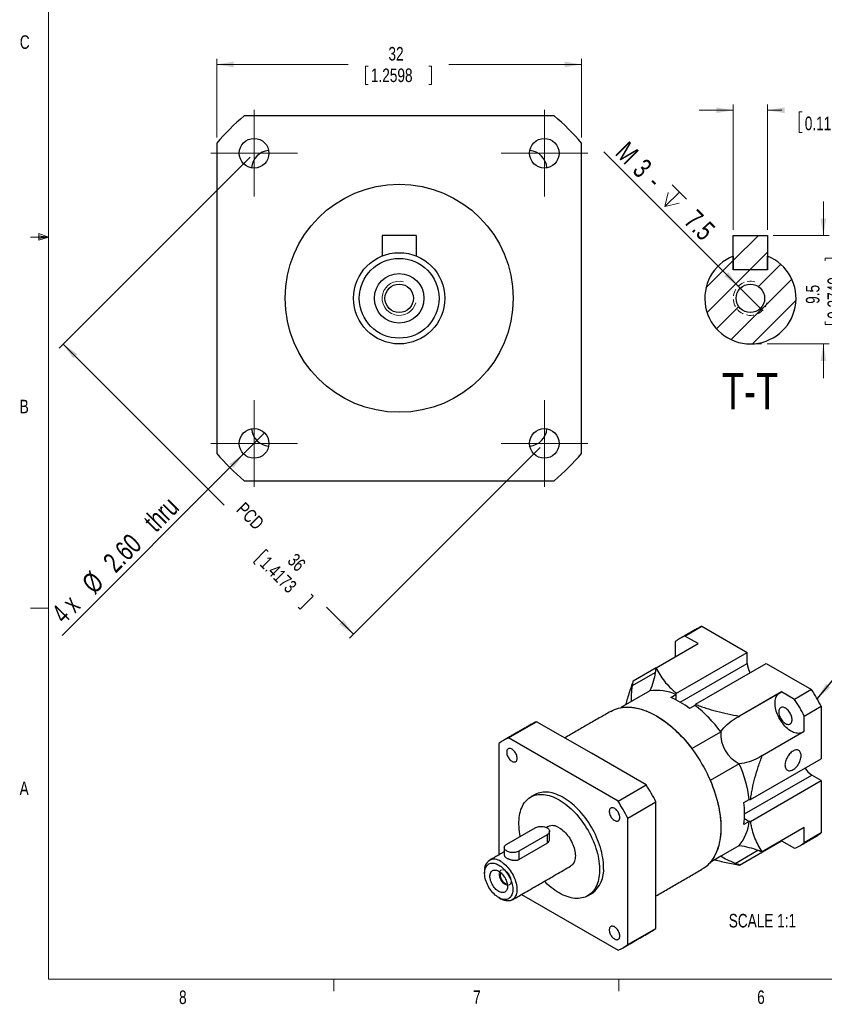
# Model space of a CAD drawing. Header units: millimetres. Extents: x 11 to 421, y 5 to 275.
# Tile 1 of 4: x 11 to 152, y 6 to 178. Entities that reach past the tile are written whole.
import ezdxf

# ---------------------------------------------------------------- set-up
doc = ezdxf.new("R2010")
doc.units = ezdxf.units.MM
doc.linetypes.add('HIDDEN', pattern=[1.905, 1.27, -0.635])
doc.styles.add('SLDTEXTSTYLE0', font='TXT', dxfattribs={"width": 0.75})
doc.styles.add('SLDTEXTSTYLE2', font='TXT', dxfattribs={"width": 0.6875})
doc.dimstyles.new('SLDDIMSTYLE0', dxfattribs={"dimtxt": 2.38125, "dimasz": 3, "dimexe": 0, "dimexo": 0.0625, "dimgap": 0.595313, "dimtad": 0, "dimlfac": 0.5, "dimrnd": 1e-09, "dimzin": 12, "dimdsep": 46, "dimtxsty": 'SLDTEXTSTYLE0', "dimsah": 1, "dimcen": 0.09, "dimadec": 0, "dimazin": 0, "dimtfac": 1, "dimtofl": 0, "dimtmove": 0, "dimatfit": 3, "dimfxl": 1, "dimtolj": 1, "dimtzin": 12, "dimarcsym": 0})
doc.dimstyles.new('SLDDIMSTYLE2', dxfattribs={"dimtxt": 3.5, "dimasz": 3, "dimexe": 0, "dimexo": 0.0625, "dimgap": 0.875, "dimtad": 2, "dimlfac": 0.5, "dimrnd": 1e-09, "dimzin": 4, "dimdsep": 46, "dimtxsty": 'SLDTEXTSTYLE0', "dimsah": 1, "dimcen": 0.09, "dimadec": 0, "dimazin": 0, "dimtfac": 1, "dimtmove": 0, "dimatfit": 3, "dimfxl": 1, "dimtolj": 1, "dimtzin": 12, "dimarcsym": 0})
doc.dimstyles.new('SLDDIMSTYLE3', dxfattribs={"dimtxt": 0, "dimasz": 3, "dimexe": 0, "dimexo": 0.0625, "dimgap": 0, "dimtad": 0, "dimtih": 1, "dimtoh": 1, "dimdec": 0, "dimrnd": 1e-09, "dimzin": 0, "dimdsep": 46, "dimtxsty": 'Standard', "dimsah": 1, "dimcen": 0.09, "dimadec": 0, "dimazin": 0, "dimtfac": 3, "dimtdec": 0, "dimtofl": 0, "dimtmove": 0, "dimatfit": 3, "dimfxl": 1, "dimtolj": 1, "dimtzin": 0, "dimarcsym": 0})
doc.dimstyles.new('SLDDIMSTYLE4', dxfattribs={"dimtxt": 2.38125, "dimasz": 3, "dimexe": 0, "dimexo": 0.0625, "dimgap": 0.595313, "dimtad": 0, "dimdec": 1, "dimlfac": 0.5, "dimrnd": 1e-09, "dimzin": 12, "dimdsep": 46, "dimtxsty": 'SLDTEXTSTYLE0', "dimsah": 1, "dimcen": 0.09, "dimadec": 0, "dimazin": 0, "dimtfac": 1, "dimtdec": 1, "dimtofl": 0, "dimtmove": 0, "dimatfit": 3, "dimfxl": 1, "dimtolj": 1, "dimtzin": 12, "dimarcsym": 0})
doc.dimstyles.new('SLDDIMSTYLE5', dxfattribs={"dimtxt": 3.5, "dimasz": 3, "dimexe": 0, "dimexo": 0.0625, "dimgap": 0.875, "dimtad": 2, "dimlfac": 0.5, "dimrnd": 1e-09, "dimzin": 12, "dimdsep": 46, "dimtxsty": 'SLDTEXTSTYLE0', "dimsah": 1, "dimcen": 0.09, "dimadec": 0, "dimazin": 0, "dimtfac": 1, "dimtmove": 0, "dimatfit": 3, "dimfxl": 1, "dimtolj": 1, "dimtzin": 12, "dimarcsym": 0})
doc.dimstyles.new('SLDDIMSTYLE6', dxfattribs={"dimtxt": 2.38125, "dimasz": 3, "dimexe": 0, "dimexo": 0.0625, "dimgap": 0.595313, "dimtad": 0, "dimlfac": 0.5, "dimrnd": 1e-09, "dimzin": 12, "dimdsep": 46, "dimtxsty": 'SLDTEXTSTYLE0', "dimsah": 1, "dimcen": 0.09, "dimadec": 0, "dimazin": 0, "dimtol": 1, "dimtm": 0.03, "dimtfac": 1, "dimtofl": 0, "dimtmove": 0, "dimatfit": 3, "dimfxl": 1, "dimtolj": 1, "dimtzin": 0, "dimarcsym": 0})

# ---------------------------------------------------------------- blocks, each defined once
blk = doc.blocks.new('*D8')
at = {"color": 7, "linetype": 'Continuous', "lineweight": 0}
for q in [(53.78, 105.77), (18.26, 70.25)]:
    blk.add_line((50.1, 102.09), q, dxfattribs=at)
blk.add_solid([(50.1, 102.09), (47.62, 100.32), (48.33, 99.62)], dxfattribs=at)
at = {"color": 7, "linetype": 'Continuous', "lineweight": 0, "char_height": 3.5, "attachment_point": 1, "rotation": 45}
for s, insert, style in [(' thru', (31.57, 89.93), 'SLDTEXTSTYLE0'), ('2.60', (25.17, 83.53), 'SLDTEXTSTYLE0'), ('%%c', (21.44, 79.8), 'SLDTEXTSTYLE0'), ('4 x ', (16.16, 74.59), 'SLDTEXTSTYLE2')]:
    blk.add_mtext(s, dxfattribs=dict(at, insert=insert, style=style))
blk = doc.blocks.new('*D9')
at = {"color": 7, "linetype": 'Continuous', "lineweight": 0}
for p, q in [((51.23, 154.13), (17.75, 120.65)), ((18.46, 121.36), (46.7, 93.11)), ((102.14, 103.22), (68.66, 69.74)), ((54.09, 85.32), (51.82, 83.05)), ((54.09, 85.32), (54.43, 84.98)), ((51.82, 83.05), (52.16, 82.71)), ((62.3, 77.12), (60.02, 74.84)), ((62.3, 77.12), (61.95, 77.46)), ((60.02, 74.84), (59.68, 75.19)), ((69.37, 70.45), (64.64, 75.17))]:
    blk.add_line(p, q, dxfattribs=at)
for points in [[(18.46, 121.36), (20.22, 118.88), (20.93, 119.59)], [(69.37, 70.45), (67.6, 72.92), (66.89, 72.22)]]:
    blk.add_solid(points, dxfattribs=at)
at = {"color": 7, "linetype": 'Continuous', "lineweight": 0, "char_height": 2.381, "attachment_point": 1, "rotation": 315, "style": 'SLDTEXTSTYLE0'}
for s, insert in [('PCD ', (50.34, 93.82)), ('1.4173', (54.47, 84.34)), ('36', (59.32, 84.84))]:
    blk.add_mtext(s, dxfattribs=dict(at, insert=insert))
blk = doc.blocks.new('*D10')
at = {"color": 7, "linetype": 'Continuous', "lineweight": 0}
for p, q in [((45.39, 157.59), (45.39, 171.41)), ((109.39, 157.59), (109.39, 171.41)), ((45.39, 170.41), (68.43, 170.41)), ((71.47, 170.13), (71.47, 166.92)), ((71.47, 170.13), (71.95, 170.13)), ((83.07, 170.13), (82.59, 170.13)), ((83.07, 170.13), (83.07, 166.92)), ((109.39, 170.41), (86.1, 170.41)), ((71.47, 166.92), (71.95, 166.92)), ((83.07, 166.92), (82.59, 166.92))]:
    blk.add_line(p, q, dxfattribs=at)
for points in [[(45.39, 170.41), (48.39, 169.91), (48.39, 170.91)], [(109.39, 170.41), (106.39, 170.91), (106.39, 169.91)]]:
    blk.add_solid(points, dxfattribs=at)
at = {"color": 7, "linetype": 'Continuous', "lineweight": 0, "char_height": 2.381, "attachment_point": 1, "style": 'SLDTEXTSTYLE0'}
for s, insert in [('32', (75.51, 173.48)), ('1.2598', (72.43, 169.7))]:
    blk.add_mtext(s, dxfattribs=dict(at, insert=insert))
blk = doc.blocks.new('SW_CENTERMARKSYMBOL_0')
at = {"color": 0, "linetype": 'Continuous', "lineweight": 0}
for p, q in [((0, 5), (0, 7.6)), ((0, 0), (0, 5)), ((-5, 0), (-7.6, 0)), ((0, 0), (-5, 0)), ((0, 0), (0, -5)), ((0, 0), (5, 0)), ((5, 0), (7.6, 0)), ((0, -5), (0, -7.6))]:
    blk.add_line(p, q, dxfattribs=at)
blk = doc.blocks.new('SW_CENTERMARKSYMBOL_1')
at = {"color": 0, "linetype": 'Continuous', "lineweight": 0}
for p, q in [((0, 5), (0, 7.6)), ((0, 0), (0, 5)), ((-5, 0), (-7.6, 0)), ((0, 0), (-5, 0)), ((0, 0), (0, -5)), ((0, 0), (5, 0)), ((5, 0), (7.6, 0)), ((0, -5), (0, -7.6))]:
    blk.add_line(p, q, dxfattribs=at)
blk = doc.blocks.new('SW_CENTERMARKSYMBOL_2')
at = {"color": 0, "linetype": 'Continuous', "lineweight": 0}
for p, q in [((0, 5), (0, 7.6)), ((0, 0), (0, 5)), ((-5, 0), (-7.6, 0)), ((0, 0), (-5, 0)), ((0, 0), (0, -5)), ((0, 0), (5, 0)), ((5, 0), (7.6, 0)), ((0, -5), (0, -7.6))]:
    blk.add_line(p, q, dxfattribs=at)
blk = doc.blocks.new('SW_CENTERMARKSYMBOL_3')
at = {"color": 0, "linetype": 'Continuous', "lineweight": 0}
for p, q in [((0, 5), (0, 7.6)), ((0, 0), (0, 5)), ((-5, 0), (-7.6, 0)), ((0, 0), (-5, 0)), ((0, 0), (0, -5)), ((0, 0), (5, 0)), ((5, 0), (7.6, 0)), ((0, -5), (0, -7.6))]:
    blk.add_line(p, q, dxfattribs=at)
blk = doc.blocks.new('*D25')
at = {"color": 7, "linetype": 'Continuous', "lineweight": 0}
for p, q in [((151.79, 140.38), (151.79, 146.38)), ((142.99, 140.38), (152.79, 140.38)), ((152.08, 136.42), (155.29, 136.42)), ((152.08, 136.42), (152.08, 135.93)), ((155.29, 136.42), (155.29, 135.93)), ((152.08, 124.81), (152.08, 125.29)), ((152.08, 124.81), (155.29, 124.81)), ((155.29, 124.81), (155.29, 125.29)), ((141.93, 121.38), (152.79, 121.38)), ((151.79, 121.38), (151.79, 115.38))]:
    blk.add_line(p, q, dxfattribs=at)
for points in [[(151.79, 140.38), (152.29, 143.38), (151.29, 143.38)], [(151.79, 121.38), (151.29, 118.38), (152.29, 118.38)]]:
    blk.add_solid(points, dxfattribs=at)
at = {"color": 7, "linetype": 'Continuous', "lineweight": 0, "char_height": 2.381, "attachment_point": 1, "rotation": 90, "style": 'SLDTEXTSTYLE0'}
for s, insert in [('0.3740', (152.51, 125.78)), ('9.5', (148.72, 128.42))]:
    blk.add_mtext(s, dxfattribs=dict(at, insert=insert))
blk = doc.blocks.new('SW_SYMBOL_HOLE_DEPTH')
at = {"color": 0, "linetype": 'Continuous', "lineweight": 0}
for p, q in [((0, 875), (800, 875)), ((400, 875), (400, 75)), ((100, 555), (400, 75)), ((700, 555), (400, 75))]:
    blk.add_line(p, q, dxfattribs=at)
blk = doc.blocks.new('*D26')
at = {"color": 7, "linetype": 'Continuous', "lineweight": 0}
for q in [(113.27, 155.1), (141.11, 127.26)]:
    blk.add_line((136.87, 131.51), q, dxfattribs=at)
blk.add_solid([(136.87, 131.51), (135.1, 133.98), (134.4, 133.27)], dxfattribs=at)
at = {"color": 7, "linetype": 'Continuous', "lineweight": 0, "xscale": 0.0044707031, "yscale": 0.0044707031, "zscale": 0.0044707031, "rotation": -45}
blk.add_blockref('SW_SYMBOL_HOLE_DEPTH', (122.5, 146.53), dxfattribs=at)
at = {"color": 7, "linetype": 'Continuous', "lineweight": 0, "char_height": 3.5, "attachment_point": 1, "rotation": 315, "style": 'SLDTEXTSTYLE0'}
for s, insert in [('M', (117.57, 157.16)), ('3', (120.6, 154.13)), (' - ', (122.46, 152.34)), (' 7.5', (128.93, 145.88))]:
    blk.add_mtext(s, dxfattribs=dict(at, insert=insert))
blk = doc.blocks.new('*D28')
at = {"color": 7, "linetype": 'Continuous', "lineweight": 0}
for p, q in [((135.99, 162.38), (129.99, 162.38)), ((135.99, 141.38), (135.99, 163.38)), ((141.99, 141.38), (141.99, 163.38)), ((141.99, 162.38), (144.53, 162.38)), ((147.57, 162.1), (147.57, 158.47)), ((147.57, 162.1), (148.05, 162.1)), ((166.1, 162.1), (165.61, 162.1)), ((166.1, 162.1), (166.1, 158.47)), ((147.57, 158.47), (148.05, 158.47)), ((166.1, 158.47), (165.61, 158.47))]:
    blk.add_line(p, q, dxfattribs=at)
for points in [[(135.99, 162.38), (132.99, 162.88), (132.99, 161.88)], [(141.99, 162.38), (144.99, 161.88), (144.99, 162.88)]]:
    blk.add_solid(points, dxfattribs=at)
at = {"color": 7, "linetype": 'Continuous', "lineweight": 0, "attachment_point": 1, "style": 'SLDTEXTSTYLE0'}
for s, insert, char_height in [('0', (156.78, 166.48), 1.32), ('3', (153.47, 165.45), 2.38), ('0.03', (156.78, 164.39), 1.323), (' h9', (167.06, 165.45), 2.381), ('-', (155.95, 164.39), 1.32), ('0.1181', (148.53, 161.26), 2.381), ('0.0000', (159.76, 162.29), 1.323), ('-', (158.94, 160.19), 1.32), ('0.0012', (159.76, 160.19), 1.323)]:
    blk.add_mtext(s, dxfattribs=dict(at, insert=insert, char_height=char_height))

msp = doc.modelspace()

# ---------------------------------------------------------------- hatches: boundary and pattern name
at = {"linetype": 'Continuous', "lineweight": 0}
h = msp.add_hatch(dxfattribs=at)
h.set_pattern_fill('ANSI31', style=0)
h.paths.add_polyline_path([(135.991, 134.385), (141.991, 134.385), (141.991, 140.385), (135.991, 140.385)], flags=0)
h = msp.add_hatch(dxfattribs=at)
h.set_pattern_fill('ANSI31', style=0)
h.paths.add_polyline_path([(135.991, 134.385), (141.991, 134.385), (141.991, 140.385), (135.991, 140.385)], flags=0)
h = msp.add_hatch(dxfattribs=at)
h.set_pattern_fill('ANSI31', style=0)
edge = h.paths.add_edge_path(flags=0)
edge.add_line((135.991, 134.385), (135.991, 136.801))
edge.add_arc((138.991, 129.385), 8, 112.02431, 427.97569)
edge.add_line((141.991, 136.801), (141.991, 134.385))
edge.add_line((141.991, 134.385), (135.991, 134.385))
edge = h.paths.add_edge_path(flags=0)
edge.add_arc((138.991, 129.385), 2.5, 0, 360)
h = msp.add_hatch(dxfattribs=at)
h.set_pattern_fill('ANSI31', style=0)
edge = h.paths.add_edge_path(flags=0)
edge.add_line((135.991, 134.385), (135.991, 136.801))
edge.add_arc((138.991, 129.385), 8, 112.02431, 427.97569)
edge.add_line((141.991, 136.801), (141.991, 134.385))
edge.add_line((141.991, 134.385), (135.991, 134.385))
edge = h.paths.add_edge_path(flags=0)
edge.add_arc((138.991, 129.385), 2.5, 0, 360)

# ---------------------------------------------------------------- linework, layer by layer
at = {"color": 7, "linetype": 'Continuous', "lineweight": 0}
for p, q in [((15.907, 270.309), (15.907, 9.959)), ((15.907, 140.134), (12.732, 140.134)), ((14.2, 140.744), (14.2, 139.56)), ((15.907, 140.134), (14.2, 140.744)), ((15.907, 140.134), (14.2, 140.363)), ((15.907, 140.134), (14.2, 139.872)), ((15.907, 140.134), (14.2, 139.56)), ((138.991, 121.385), (140.931, 121.385)), ((15.907, 75.046), (12.732, 75.046)), ((415.957, 9.959), (15.907, 9.959)), ((65.907, 9.959), (65.907, 7.805)), ((115.913, 9.959), (115.913, 7.805))]:
    msp.add_line(p, q, dxfattribs=at)
at = {"color": 7, "linetype": 'Continuous', "lineweight": 30}
for p, q in [((104.595, 161.385), (50.189, 161.385)), ((45.392, 156.588), (45.392, 102.182)), ((109.392, 102.182), (109.392, 156.588)), ((74.392, 140.385), (74.392, 136.801)), ((80.392, 140.385), (74.392, 140.385)), ((80.392, 140.385), (80.392, 136.801)), ((135.991, 134.385), (135.991, 140.385)), ((135.991, 140.385), (141.991, 140.385)), ((141.991, 140.385), (141.991, 134.385)), ((135.991, 136.801), (135.991, 134.385)), ((141.991, 134.385), (141.991, 136.801)), ((141.991, 134.385), (135.991, 134.385)), ((141.991, 134.385), (135.991, 134.385)), ((50.189, 97.385), (104.595, 97.385)), ((127.517, 70.13), (130.487, 71.844)), ((130.487, 71.844), (138.443, 67.252)), ((125.821, 69.151), (125.821, 66.491)), ((129.821, 68.8), (127.517, 70.13)), ((122.433, 64.535), (129.821, 68.8)), ((126.048, 60.096), (138.443, 67.252)), ((138.443, 65.333), (138.443, 67.252)), ((122.433, 64.534), (118.433, 62.225)), ((126.67, 58.536), (138.443, 65.333)), ((129.372, 58.178), (141.766, 65.333)), ((141.766, 65.333), (149.722, 60.74)), ((118.313, 61.432), (122.313, 63.741)), ((121.38, 60.508), (116.289, 57.569)), ((149.722, 60.74), (146.752, 59.026)), ((125.008, 59.354), (125.927, 59.885)), ((125.927, 59.885), (125.927, 58.937)), ((125.927, 59.885), (125.927, 58.937)), ((136.313, 55.659), (144.135, 60.175)), ((144.448, 60.356), (137.06, 56.091)), ((144.135, 60.175), (144.448, 60.356)), ((146.752, 59.026), (144.448, 60.356)), ((129.25, 57.966), (128.331, 57.435)), ((148.448, 56.088), (151.418, 57.802)), ((151.418, 57.802), (151.418, 48.615)), ((148.448, 53.427), (148.448, 56.088)), ((96.546, 52.251), (101.495, 55.108)), ((111.113, 49.556), (101.495, 55.108)), ((115.781, 41.146), (96.546, 52.251)), ((128.706, 50.401), (133.797, 53.34)), ((141.06, 49.163), (148.448, 53.427)), ((94.85, 51.271), (94.85, 31.721)), ((120.731, 44.004), (111.113, 49.556)), ((139.024, 41.46), (151.418, 48.615)), ((137.046, 47.712), (131.955, 44.773)), ((137.983, 38.94), (149.756, 45.737)), ((151.418, 44.777), (149.756, 45.737)), ((115.781, 41.146), (120.731, 44.004)), ((139.024, 37.622), (151.418, 44.777)), ((151.418, 44.777), (151.418, 35.59)), ((137.86, 40.93), (138.78, 41.461)), ((117.477, 38.209), (122.427, 41.066)), ((122.427, 29.96), (122.427, 41.066)), ((117.477, 15.996), (117.477, 38.209)), ((137.959, 38.097), (138.78, 37.623)), ((137.959, 38.097), (138.78, 37.623)), ((96.264, 33.635), (101.213, 36.492)), ((138.78, 37.623), (137.86, 37.092)), ((148.448, 36.536), (141.06, 32.271)), ((148.448, 33.876), (148.448, 36.536)), ((103.335, 35.267), (98.385, 32.41)), ((103.335, 35.267), (103.335, 33.804)), ((151.418, 35.59), (148.448, 33.876)), ((98.385, 30.947), (103.335, 33.804)), ((131.955, 30.434), (137.046, 33.373)), ((137.06, 29.961), (144.448, 34.226)), ((144.448, 34.226), (144.448, 34.227)), ((144.448, 34.226), (146.752, 32.896)), ((98.385, 32.41), (98.385, 30.947)), ((133.797, 31.497), (131.954, 30.432)), ((136.313, 30.255), (140.314, 32.564)), ((122.427, 18.854), (122.427, 29.96)), ((98.848, 24.792), (115.781, 15.017)), ((117.477, 15.996), (122.427, 18.854))]:
    msp.add_line(p, q, dxfattribs=at)
at = {"color": 7, "linetype": 'Continuous', "lineweight": 30, "flags": 128}
for points in [[(148.124, 53.24), (147.971, 53.166), (147.797, 53.108), (147.612, 53.072), (147.419, 53.059), (147.217, 53.068), (147.009, 53.1), (146.795, 53.153), (146.577, 53.229), (146.356, 53.326), (146.135, 53.444), (145.913, 53.582), (145.692, 53.74), (145.474, 53.916), (145.26, 54.109), (145.052, 54.318), (144.85, 54.542), (144.657, 54.779), (144.472, 55.028), (144.298, 55.287), (144.135, 55.555), (143.984, 55.831), (143.846, 56.112), (143.723, 56.396), (143.614, 56.682), (143.521, 56.969), (143.445, 57.254), (143.384, 57.536), (143.341, 57.812), (143.315, 58.082), (143.306, 58.343), (143.315, 58.594), (143.341, 58.834), (143.384, 59.061), (143.445, 59.273), (143.521, 59.469), (143.614, 59.648), (143.723, 59.809), (143.846, 59.951), (143.984, 60.073), (144.135, 60.175)], [(114.498, 56.92), (114.818, 57.09), (115.15, 57.239), (115.493, 57.367), (115.847, 57.472), (116.212, 57.555), (116.586, 57.615), (116.969, 57.653), (117.361, 57.669), (117.761, 57.662), (118.168, 57.633), (118.582, 57.581), (119.001, 57.507), (119.426, 57.41), (119.856, 57.292), (120.29, 57.151), (120.728, 56.989), (121.168, 56.805), (121.61, 56.6), (122.053, 56.374), (122.497, 56.128), (122.942, 55.861), (123.385, 55.575), (123.827, 55.27), (124.267, 54.945), (124.705, 54.603), (125.139, 54.242), (125.568, 53.865), (125.994, 53.47), (126.413, 53.06), (126.827, 52.634), (127.234, 52.193), (127.634, 51.739), (128.026, 51.271), (128.409, 50.79), (128.783, 50.298), (129.147, 49.794), (129.502, 49.28), (129.845, 48.756), (130.177, 48.224), (130.497, 47.683), (130.805, 47.136), (131.1, 46.582), (131.382, 46.022), (131.65, 45.459), (131.904, 44.891), (132.144, 44.321), (132.369, 43.748), (132.578, 43.175), (132.772, 42.602), (132.95, 42.029), (133.112, 41.458), (133.257, 40.889), (133.386, 40.324), (133.499, 39.762), (133.594, 39.206), (133.672, 38.656), (133.733, 38.113), (133.776, 37.577), (133.802, 37.05), (133.811, 36.532), (133.802, 36.024), (133.776, 35.527), (133.733, 35.042), (133.672, 34.569), (133.594, 34.109), (133.499, 33.663), (133.386, 33.231), (133.257, 32.814), (133.112, 32.414), (132.95, 32.03), (132.772, 31.662), (132.578, 31.313), (132.369, 30.981), (132.144, 30.668), (131.904, 30.374), (131.65, 30.1), (131.382, 29.846), (131.1, 29.612), (130.805, 29.399), (130.497, 29.207), (130.497, 29.207)], [(116.289, 57.569), (116.672, 57.626), (117.065, 57.659), (117.467, 57.669), (117.877, 57.656), (118.295, 57.619), (118.719, 57.559), (119.149, 57.476), (119.584, 57.369), (120.025, 57.24), (120.469, 57.087), (120.916, 56.913), (121.366, 56.716), (121.818, 56.497), (122.271, 56.256), (122.724, 55.995), (123.177, 55.712), (123.629, 55.409), (124.079, 55.087), (124.526, 54.745), (124.97, 54.385), (125.41, 54.006), (125.846, 53.61), (126.276, 53.196), (126.7, 52.767), (127.118, 52.322), (127.527, 51.862), (127.929, 51.388), (128.322, 50.9), (128.706, 50.401)], [(143.968, 56.806), (143.977, 56.636), (144.003, 56.457), (144.047, 56.274), (144.107, 56.089), (144.182, 55.904), (144.272, 55.723), (144.375, 55.548), (144.49, 55.382), (144.614, 55.227), (144.747, 55.086), (144.885, 54.961), (145.027, 54.854), (145.17, 54.766), (145.313, 54.698), (145.454, 54.653), (145.589, 54.63), (145.718, 54.629), (145.838, 54.652), (145.947, 54.697), (146.043, 54.764), (146.126, 54.851), (146.194, 54.958), (146.246, 55.083), (146.281, 55.223), (146.299, 55.378), (146.299, 55.544), (146.281, 55.718), (146.246, 55.9), (146.194, 56.084), (146.126, 56.27), (146.043, 56.453), (145.947, 56.631), (145.838, 56.802), (145.718, 56.963), (145.589, 57.111), (145.454, 57.244), (145.313, 57.361), (145.17, 57.459), (145.027, 57.537), (144.885, 57.593), (144.747, 57.627), (144.614, 57.639), (144.49, 57.628), (144.375, 57.594), (144.272, 57.538), (144.182, 57.461), (144.107, 57.364), (144.047, 57.248), (144.003, 57.115), (143.977, 56.967), (143.968, 56.806)], [(98.082, 48.692), (98.074, 48.844), (98.047, 49.005), (98.003, 49.169), (97.943, 49.335), (97.867, 49.498), (97.778, 49.656), (97.677, 49.806), (97.566, 49.944), (97.447, 50.068), (97.323, 50.175), (97.195, 50.265), (97.067, 50.333), (96.941, 50.381), (96.819, 50.405), (96.704, 50.407), (96.597, 50.385), (96.502, 50.341), (96.42, 50.275), (96.352, 50.189), (96.299, 50.084), (96.264, 49.962), (96.246, 49.826), (96.246, 49.678), (96.264, 49.521), (96.299, 49.358), (96.352, 49.192), (96.42, 49.028), (96.502, 48.867), (96.597, 48.712), (96.704, 48.568), (96.819, 48.437), (96.941, 48.321), (97.067, 48.222), (97.195, 48.143), (97.323, 48.085), (97.447, 48.049), (97.566, 48.036), (97.677, 48.045), (97.778, 48.078), (97.867, 48.133), (97.943, 48.21), (98.003, 48.306), (98.047, 48.42), (98.074, 48.549), (98.082, 48.692)], [(147.883, 49.146), (147.874, 49.324), (147.847, 49.489), (147.803, 49.64), (147.742, 49.774), (147.666, 49.89), (147.574, 49.986), (147.468, 50.062), (147.35, 50.116), (147.221, 50.147), (147.082, 50.155), (146.935, 50.141), (146.783, 50.104), (146.627, 50.044), (146.468, 49.963), (146.31, 49.861), (146.154, 49.74), (146.001, 49.602), (145.855, 49.447), (145.716, 49.278), (145.587, 49.098), (145.468, 48.907), (145.363, 48.71), (145.271, 48.507), (145.194, 48.303), (145.133, 48.099), (145.09, 47.897), (145.063, 47.701), (145.054, 47.513), (145.063, 47.336), (145.09, 47.171), (145.133, 47.02), (145.194, 46.886), (145.271, 46.77), (145.363, 46.673), (145.468, 46.598), (145.587, 46.544), (145.716, 46.513), (145.855, 46.504), (146.001, 46.519), (146.154, 46.556), (146.31, 46.616), (146.468, 46.697), (146.627, 46.798), (146.783, 46.919), (146.935, 47.058), (147.082, 47.213), (147.221, 47.381), (147.35, 47.562), (147.468, 47.752), (147.574, 47.95), (147.666, 48.152), (147.742, 48.357), (147.803, 48.561), (147.847, 48.762), (147.874, 48.958), (147.883, 49.146)], [(131.955, 44.773), (132.196, 44.191), (132.422, 43.607), (132.631, 43.022), (132.825, 42.437), (133.002, 41.853), (133.161, 41.271), (133.304, 40.691), (133.43, 40.116), (133.538, 39.545), (133.628, 38.981), (133.7, 38.422), (133.754, 37.871), (133.791, 37.328), (133.809, 36.795), (133.809, 36.272), (133.791, 35.759), (133.754, 35.258), (133.7, 34.77), (133.628, 34.295), (133.538, 33.834), (133.43, 33.388), (133.304, 32.958), (133.161, 32.544), (133.002, 32.146), (132.825, 31.766), (132.631, 31.405), (132.422, 31.061), (132.196, 30.738), (131.955, 30.434)], [(98.637, 35.004), (98.562, 35.388), (98.492, 35.828), (98.44, 36.261), (98.405, 36.686), (98.387, 37.103), (98.387, 37.51), (98.405, 37.906), (98.44, 38.291), (98.492, 38.664), (98.562, 39.022), (98.649, 39.367), (98.753, 39.696), (98.874, 40.009), (99.011, 40.305), (99.164, 40.583), (99.332, 40.843), (99.516, 41.085), (99.715, 41.306), (99.928, 41.508), (100.154, 41.689), (100.394, 41.849), (100.647, 41.988), (100.911, 42.105), (101.187, 42.199), (101.473, 42.272), (101.769, 42.322), (102.074, 42.349), (102.388, 42.353), (102.709, 42.335), (103.038, 42.295), (103.372, 42.231), (103.711, 42.146), (104.055, 42.038), (104.402, 41.908), (104.752, 41.757), (105.104, 41.584), (105.456, 41.391)], [(113.234, 29.552), (113.226, 29.964), (113.199, 30.385), (113.155, 30.814), (113.094, 31.251), (113.016, 31.693), (112.92, 32.14), (112.808, 32.591), (112.679, 33.044), (112.534, 33.499), (112.373, 33.954), (112.197, 34.408), (112.006, 34.861), (111.8, 35.31), (111.58, 35.755), (111.347, 36.195), (111.101, 36.629), (110.842, 37.055), (110.572, 37.473), (110.291, 37.881), (110, 38.278), (109.699, 38.664), (109.389, 39.038), (109.071, 39.398), (108.747, 39.743), (108.415, 40.074), (108.078, 40.388), (107.737, 40.686), (107.391, 40.966), (107.042, 41.228), (106.692, 41.471), (106.34, 41.695), (105.987, 41.898), (105.635, 42.081), (105.284, 42.243), (104.935, 42.384), (104.59, 42.503), (104.248, 42.6), (103.911, 42.674), (103.58, 42.726), (103.255, 42.755), (102.937, 42.762), (102.628, 42.746), (102.327, 42.708), (102.036, 42.646), (101.755, 42.563), (101.484, 42.457), (101.226, 42.329), (101.164, 42.294)], [(105.456, 41.391), (105.809, 41.177), (106.16, 40.944), (106.51, 40.691), (106.857, 40.42), (107.201, 40.131), (107.54, 39.825), (107.875, 39.502), (108.203, 39.164), (108.524, 38.811), (108.838, 38.444), (109.143, 38.065), (109.439, 37.673), (109.726, 37.27), (110.001, 36.857), (110.266, 36.435), (110.518, 36.005), (110.758, 35.568), (110.985, 35.125), (111.197, 34.678), (111.396, 34.227), (111.58, 33.773), (111.748, 33.318), (111.901, 32.863), (112.038, 32.409), (112.159, 31.957), (112.263, 31.508), (112.35, 31.063), (112.42, 30.623), (112.472, 30.191), (112.507, 29.765), (112.525, 29.348), (112.525, 28.941), (112.507, 28.545), (112.472, 28.16), (112.42, 27.788), (112.35, 27.429), (112.263, 27.085), (112.159, 26.756), (112.038, 26.443), (111.901, 26.146), (111.748, 25.868), (111.58, 25.608), (111.396, 25.366), (111.197, 25.145), (110.985, 24.943), (110.758, 24.762), (110.518, 24.602), (110.266, 24.463), (110.001, 24.347), (109.726, 24.252), (109.439, 24.18), (109.143, 24.13), (108.838, 24.102), (108.524, 24.098), (108.203, 24.116), (107.875, 24.156), (107.54, 24.22), (107.201, 24.305), (106.857, 24.413), (106.51, 24.543), (106.16, 24.694), (105.809, 24.867), (105.456, 25.06), (105.104, 25.274), (104.752, 25.507), (104.402, 25.76), (104.055, 26.031), (103.711, 26.32), (103.372, 26.626), (103.038, 26.949), (102.873, 27.116)], [(116.082, 38.3), (116.074, 38.453), (116.047, 38.614), (116.003, 38.778), (115.943, 38.944), (115.867, 39.107), (115.778, 39.265), (115.677, 39.414), (115.566, 39.553), (115.447, 39.677), (115.323, 39.784), (115.195, 39.873), (115.067, 39.942), (114.941, 39.989), (114.819, 40.014), (114.704, 40.016), (114.597, 39.994), (114.502, 39.95), (114.42, 39.884), (114.352, 39.798), (114.299, 39.693), (114.264, 39.571), (114.246, 39.434), (114.246, 39.286), (114.264, 39.129), (114.299, 38.967), (114.352, 38.801), (114.42, 38.636), (114.502, 38.475), (114.597, 38.321), (114.704, 38.177), (114.819, 38.046), (114.941, 37.929), (115.067, 37.831), (115.195, 37.752), (115.323, 37.694), (115.447, 37.658), (115.566, 37.644), (115.677, 37.654), (115.778, 37.687), (115.867, 37.742), (115.943, 37.819), (116.003, 37.915), (116.047, 38.028), (116.074, 38.158), (116.082, 38.3)], [(101.213, 36.492), (101.361, 36.567), (101.524, 36.63), (101.7, 36.68), (101.886, 36.716), (102.078, 36.738), (102.274, 36.746), (102.47, 36.738), (102.662, 36.716), (102.848, 36.68), (103.024, 36.63), (103.187, 36.567), (103.335, 36.492), (103.464, 36.407), (103.573, 36.313), (103.66, 36.211), (103.723, 36.104), (103.761, 35.993), (103.774, 35.88), (103.761, 35.767), (103.723, 35.656), (103.66, 35.548), (103.573, 35.447), (103.464, 35.352), (103.335, 35.267)], [(105.456, 36.492), (105.678, 36.354), (105.899, 36.196), (106.116, 36.02), (106.33, 35.827), (106.539, 35.618), (106.74, 35.394), (106.934, 35.157), (107.119, 34.908), (107.293, 34.649), (107.456, 34.381), (107.607, 34.105), (107.744, 33.824), (107.868, 33.54), (107.976, 33.254), (108.069, 32.967), (108.146, 32.682), (108.206, 32.4), (108.25, 32.124), (108.276, 31.854), (108.285, 31.593), (108.276, 31.342), (108.25, 31.102), (108.206, 30.875), (108.146, 30.663), (108.069, 30.467), (107.976, 30.288), (107.868, 30.127), (107.744, 29.985), (107.607, 29.863), (107.456, 29.761), (107.456, 29.761)], [(98.385, 32.41), (98.238, 32.335), (98.074, 32.272), (97.898, 32.222), (97.713, 32.186), (97.52, 32.164), (97.324, 32.156), (97.129, 32.164), (96.936, 32.186), (96.75, 32.222), (96.574, 32.272), (96.411, 32.335), (96.264, 32.41), (96.134, 32.495), (96.025, 32.589), (95.939, 32.691), (95.876, 32.798), (95.837, 32.909), (95.824, 33.022), (95.837, 33.135), (95.876, 33.246), (95.939, 33.354), (96.025, 33.455), (96.134, 33.549), (96.264, 33.635)], [(94.85, 29.96), (95.059, 29.829), (95.268, 29.678), (95.473, 29.508), (95.674, 29.321), (95.869, 29.118), (96.057, 28.901), (96.235, 28.67), (96.404, 28.429), (96.562, 28.177), (96.707, 27.918), (96.839, 27.653), (96.957, 27.384), (97.059, 27.113), (97.146, 26.842), (97.216, 26.573), (97.269, 26.308), (97.304, 26.048), (97.322, 25.796), (97.322, 25.554), (97.304, 25.322), (97.269, 25.104), (97.216, 24.9), (97.146, 24.711), (97.059, 24.54), (96.957, 24.388), (96.839, 24.254), (96.707, 24.142), (96.562, 24.051), (96.404, 23.981), (96.235, 23.935), (96.057, 23.911), (95.869, 23.91), (95.674, 23.932), (95.473, 23.977), (95.268, 24.044), (95.059, 24.134), (94.85, 24.245), (94.64, 24.376), (94.431, 24.527), (94.226, 24.697), (94.025, 24.884), (93.83, 25.087), (93.643, 25.304), (93.464, 25.535), (93.295, 25.777), (93.137, 26.028), (92.992, 26.287), (92.86, 26.552), (92.742, 26.821), (92.64, 27.092), (92.553, 27.363), (92.483, 27.632), (92.43, 27.897), (92.395, 28.157), (92.377, 28.409), (92.377, 28.651), (92.395, 28.883), (92.43, 29.101), (92.483, 29.305), (92.553, 29.494), (92.64, 29.665), (92.742, 29.818), (92.86, 29.951), (92.992, 30.063), (93.137, 30.154), (93.295, 30.224), (93.464, 30.27), (93.643, 30.294), (93.83, 30.295), (94.025, 30.273), (94.226, 30.228), (94.431, 30.161), (94.64, 30.071), (94.85, 29.96)], [(95.203, 30.573), (95.425, 30.435), (95.646, 30.277), (95.863, 30.101), (96.077, 29.908), (96.285, 29.699), (96.487, 29.476), (96.681, 29.238), (96.866, 28.989), (97.04, 28.73), (97.203, 28.462), (97.354, 28.186), (97.491, 27.905), (97.615, 27.621), (97.723, 27.335), (97.816, 27.048), (97.893, 26.763), (97.953, 26.481), (97.997, 26.205), (98.023, 25.935), (98.032, 25.674), (98.023, 25.423), (97.997, 25.183), (97.953, 24.956), (97.893, 24.744), (97.816, 24.548), (97.723, 24.369), (97.615, 24.208), (97.491, 24.066), (97.354, 23.944), (97.203, 23.843), (97.04, 23.763), (96.866, 23.704), (96.681, 23.669), (96.487, 23.655), (96.285, 23.664), (96.077, 23.696), (95.863, 23.75), (95.646, 23.825), (95.425, 23.922), (95.203, 24.04), (95.203, 24.041)], [(94.85, 25.328), (94.686, 25.432), (94.525, 25.555), (94.367, 25.696), (94.214, 25.853), (94.069, 26.024), (93.933, 26.207), (93.807, 26.4), (93.693, 26.601), (93.592, 26.808), (93.505, 27.019), (93.433, 27.23), (93.378, 27.44), (93.339, 27.646), (93.317, 27.845), (93.313, 28.037), (93.326, 28.218), (93.356, 28.386), (93.404, 28.539), (93.467, 28.677), (93.547, 28.796), (93.641, 28.897), (93.748, 28.977), (93.869, 29.035), (94, 29.072), (94.141, 29.087), (94.29, 29.079), (94.445, 29.048), (94.605, 28.996), (94.768, 28.922), (94.931, 28.828), (95.094, 28.714), (95.254, 28.581), (95.409, 28.432), (95.558, 28.268), (95.699, 28.091), (95.831, 27.903), (95.951, 27.705), (96.059, 27.501), (96.153, 27.292), (96.232, 27.081), (96.295, 26.87), (96.343, 26.662), (96.373, 26.459), (96.386, 26.263), (96.382, 26.076), (96.36, 25.902), (96.321, 25.741), (96.266, 25.595), (96.194, 25.466), (96.107, 25.356), (96.006, 25.266), (95.892, 25.196), (95.766, 25.149), (95.63, 25.123), (95.485, 25.12), (95.332, 25.139), (95.174, 25.18), (95.013, 25.243), (94.85, 25.328)], [(116.082, 17.515), (116.074, 17.668), (116.047, 17.828), (116.003, 17.992), (115.943, 18.158), (115.867, 18.321), (115.778, 18.479), (115.677, 18.629), (115.566, 18.767), (115.447, 18.891), (115.323, 18.999), (115.195, 19.088), (115.067, 19.156), (114.941, 19.204), (114.819, 19.228), (114.704, 19.23), (114.597, 19.209), (114.502, 19.164), (114.42, 19.099), (114.352, 19.012), (114.299, 18.907), (114.264, 18.785), (114.246, 18.649), (114.246, 18.501), (114.264, 18.344), (114.299, 18.181), (114.352, 18.016), (114.42, 17.851), (114.502, 17.69), (114.597, 17.536), (114.704, 17.391), (114.819, 17.26), (114.941, 17.144), (115.067, 17.045), (115.195, 16.966), (115.323, 16.908), (115.447, 16.872), (115.566, 16.859), (115.677, 16.869), (115.778, 16.901), (115.867, 16.956), (115.943, 17.033), (116.003, 17.129), (116.047, 17.243), (116.074, 17.372), (116.082, 17.515)]]:
    msp.add_lwpolyline(points, dxfattribs=at)
at = {"color": 7, "linetype": 'Continuous', "lineweight": 0, "flags": 128}
msp.add_lwpolyline([(97.042, 27.143), (96.961, 26.721), (96.731, 26.457), (96.387, 26.39), (95.981, 26.531), (95.575, 26.858), (95.231, 27.323), (95.001, 27.853), (94.92, 28.368), (95.001, 28.79), (95.231, 29.055), (95.575, 29.122), (95.981, 28.98), (96.387, 28.653), (96.731, 28.189), (96.961, 27.659), (97.042, 27.143)], dxfattribs=at)
at = {"color": 7, "linetype": 'Continuous', "lineweight": 30}
for centre, radius in [((51.937, 154.841), 2.6), ((102.848, 154.841), 2.6), ((77.392, 129.385), 20), ((77.392, 129.385), 8), ((77.392, 129.385), 7), ((77.392, 129.385), 4.348), ((77.392, 129.385), 2.5), ((138.991, 129.385), 2.5), ((51.937, 103.929), 2.6), ((102.848, 103.929), 2.6)]:
    msp.add_circle(centre, radius, dxfattribs=at)
for centre, radius, start, end in [((77.392, 129.385), 42, 130.36759, 139.63241), ((77.392, 129.385), 42, 40.36759, 49.63241), ((54.765, 152.012), 3.3, 94.68509, 175.31491), ((100.02, 152.012), 3.3, 4.68509, 85.31491), ((138.991, 129.385), 8, 112.02431, 67.97569), ((54.765, 106.758), 3.3, 184.68509, 265.31491), ((100.02, 106.758), 3.3, 274.68509, 355.31491), ((77.392, 129.385), 42, 220.36759, 229.63241), ((77.392, 129.385), 42, 310.36759, 319.63241), ((133.125, 65.316), 7.042, 112.0012, 119.98705), ((130.149, 63.614), 7.027, 111.9953, 128.01545), ((141.852, 65.455), 3.411, 182.04761, 211.04542), ((122.585, 52.408), 8.19, 65.91845, 98.46451), ((122.561, 52.229), 8.363, 66.26458, 98.11838), ((119.146, 41.129), 36.325, 27.32388, 32.67612), ((119.21, 45.474), 15.042, 52.67433, 67.33105), ((116.176, 39.414), 36.325, 27.32388, 32.67612), ((115.191, 39.6), 23.129, 36.44323, 52.56614), ((115.373, 39.779), 22.877, 36.35371, 52.65566), ((104.133, 48.579), 7.042, 112.0012, 119.98705), ((99.178, 45.735), 7.027, 111.9953, 128.01545), ((139.608, 52.943), 5.824, 176.09312, 243.90688), ((139.608, 52.943), 5.824, 176.09312, 243.90688), ((116.088, 38.535), 22.88, 7.34577, 23.64621), ((115.842, 38.467), 23.132, 7.43526, 23.55672), ((151.566, 48.628), 3.411, 208.9401, 237.95365), ((90.155, 24.392), 36.325, 27.32388, 32.67612), ((85.205, 21.535), 36.325, 27.32388, 32.67612), ((122.937, 39.011), 15.046, 352.67283, 7.32717), ((104.284, 34.85), 2.017, 54.46775, 114.2218), ((130.631, 38.467), 8.192, 321.54506, 354.0854), ((130.464, 38.535), 8.365, 321.89118, 353.73928), ((147.085, 41.134), 7.036, 300.0044, 308.01267), ((144.12, 39.412), 7.027, 291.9953, 308.01545), ((94.099, 29.219), 1.747, 50.79671, 189.21404), ((108.242, 29.053), 5.017, 305.60371, 5.70847), ((96.719, 28.182), 1.609, 163.2079, 256.78673), ((118.092, 24.4), 7.039, 300.0063, 308.01077), ((113.149, 21.533), 7.027, 291.9953, 308.01545)]:
    msp.add_arc(centre, radius, start, end, dxfattribs=at)
at = {"color": 7, "linetype": 'Continuous', "lineweight": 0}
msp.add_arc((77.392, 129.385), 3, 75, 345, dxfattribs=at)
at = {"color": 7, "linetype": 'HIDDEN', "lineweight": 0}
msp.add_arc((138.991, 129.385), 3, 75, 345, dxfattribs=at)
at = {"color": 7, "linetype": 'Continuous', "lineweight": 30}
for points, degree in [([(129.605, 71.415), (126.635, 69.7)], 1), ([(122.433, 64.535), (122.393, 64.271), (122.353, 64.006), (122.313, 63.741)], 3), ([(118.313, 61.432), (118.353, 61.696), (118.393, 61.961), (118.433, 62.225)], 3), ([(125.927, 59.885), (125.967, 59.955), (126.008, 60.026), (126.048, 60.096)], 3), ([(129.372, 58.178), (129.331, 58.107), (129.291, 58.037), (129.25, 57.966)], 3), ([(114.498, 56.92), (106.427, 52.261)], 1), ([(136.313, 55.659), (136.562, 55.803), (136.811, 55.947), (137.06, 56.091)], 3), ([(100.614, 54.678), (95.664, 51.821)], 1), ([(141.06, 49.163), (140.811, 49.019), (140.562, 48.875), (140.313, 48.731)], 3), ([(101.164, 42.294), (100.457, 41.886)], 1), ([(138.78, 41.461), (138.861, 41.461), (138.942, 41.46), (139.024, 41.46)], 3), ([(103.456, 36.69), (103.218, 36.552)], 1), ([(139.024, 37.622), (138.942, 37.623), (138.861, 37.623), (138.78, 37.623)], 3), ([(103.774, 34.504), (103.774, 35.88)], 1), ([(147.634, 33.326), (150.604, 35.041)], 1), ([(95.824, 33.022), (95.824, 31.648)], 1), ([(95.824, 32.284), (93.203, 30.771)], 1), ([(140.313, 32.565), (140.562, 32.467), (140.811, 32.369), (141.06, 32.271)], 3), ([(97.203, 23.842), (107.456, 29.761)], 1), ([(137.06, 29.961), (136.811, 30.059), (136.562, 30.157), (136.313, 30.255)], 3), ([(92.375, 28.939), (92.375, 28.531)], 1), ([(122.427, 24.548), (130.497, 29.207)], 1), ([(94.849, 24.245), (95.203, 24.041)], 1), ([(110.456, 24.565), (111.163, 24.973)], 1), ([(116.662, 15.447), (121.612, 18.304)], 1)]:
    msp.add_open_spline(points, degree=degree, dxfattribs=at)
for points, knots in [([(122.433, 64.535), (122.636, 64.14), (122.857, 63.747), (123.343, 62.976), (123.609, 62.597), (124.195, 61.852), (124.516, 61.487), (125.049, 60.954), (125.235, 60.778), (125.628, 60.433), (125.834, 60.262), (126.048, 60.096)], [0, 0, 0, 0, 0.25, 0.25, 0.5, 0.5, 0.75, 0.75, 0.875, 0.875, 1, 1, 1, 1]), ([(118.433, 62.225), (118.374, 62.064), (118.177, 61.527), (117.858, 60.614), (117.497, 59.486), (117.238, 58.623), (117.117, 58.141), (117.089, 58.031)], [0, 0, 0, 0, 0.1149221, 0.3835032, 0.6521632, 0.9206696, 1, 1, 1, 1]), ([(122.313, 63.741), (122.234, 63.212), (122.115, 62.676), (121.804, 61.596), (121.61, 61.046), (121.38, 60.508)], [0, 0, 0, 0, 0.5, 0.5, 1, 1, 1, 1]), ([(118.131, 58.632), (118.108, 59.025), (118.116, 59.458), (118.178, 60.395), (118.234, 60.902), (118.313, 61.432)], [0, 0, 0, 0, 0.5, 0.5, 1, 1, 1, 1]), ([(129.372, 58.178), (129.659, 58.054), (129.954, 57.935), (130.553, 57.709), (130.857, 57.601), (131.78, 57.293), (132.412, 57.108), (133.702, 56.77), (134.36, 56.616), (135.696, 56.336), (136.377, 56.208), (137.06, 56.091)], [0, 0, 0, 0, 0.125, 0.125, 0.25, 0.25, 0.5, 0.5, 0.75, 0.75, 1, 1, 1, 1]), ([(133.797, 53.34), (134.126, 53.821), (134.506, 54.251), (135.348, 55.026), (135.815, 55.372), (136.313, 55.659)], [0, 0, 0, 0, 0.5, 0.5, 1, 1, 1, 1]), ([(140.313, 48.731), (139.815, 48.443), (139.292, 48.216), (138.2, 47.872), (137.627, 47.757), (137.046, 47.712)], [0, 0, 0, 0, 0.5, 0.5, 1, 1, 1, 1]), ([(139.024, 41.46), (139.06, 41.77), (139.105, 42.086), (139.208, 42.718), (139.267, 43.035), (139.462, 43.988), (139.617, 44.628), (139.969, 45.914), (140.165, 46.561), (140.59, 47.859), (140.82, 48.512), (141.06, 49.163)], [0, 0, 0, 0, 0.125, 0.125, 0.25, 0.25, 0.5, 0.5, 0.75, 0.75, 1, 1, 1, 1]), ([(141.06, 32.271), (140.82, 32.645), (140.59, 33.033), (140.166, 33.839), (139.969, 34.259), (139.618, 35.139), (139.462, 35.599), (139.267, 36.328), (139.208, 36.577), (139.105, 37.09), (139.06, 37.354), (139.024, 37.622)], [0, 0, 0, 0, 0.25, 0.25, 0.5, 0.5, 0.75, 0.75, 0.875, 0.875, 1, 1, 1, 1]), ([(103.335, 33.804), (103.362, 33.821), (103.445, 33.872), (103.54, 33.958), (103.618, 34.053), (103.683, 34.155), (103.732, 34.265), (103.76, 34.381), (103.774, 34.463), (103.771, 34.515), (103.769, 34.538)], [0, 0, 0, 0, 0.1002738, 0.3044237, 0.4085261, 0.5087912, 0.7124968, 0.8161103, 0.9209184, 1, 1, 1, 1]), ([(137.046, 33.373), (137.628, 33.303), (138.19, 33.198), (139.282, 32.928), (139.815, 32.76), (140.313, 32.565)], [0, 0, 0, 0, 0.5, 0.5, 1, 1, 1, 1]), ([(95.829, 31.68), (95.829, 31.659), (95.828, 31.619), (95.85, 31.562), (95.878, 31.508), (95.918, 31.454), (95.97, 31.398), (96.03, 31.343), (96.122, 31.272), (96.23, 31.203), (96.352, 31.136), (96.479, 31.073), (96.614, 31.014), (96.759, 30.96), (96.908, 30.91), (97.063, 30.866), (97.223, 30.832), (97.346, 30.81), (97.471, 30.794), (97.596, 30.785), (97.72, 30.783), (97.842, 30.788), (97.961, 30.802), (98.077, 30.824), (98.187, 30.856), (98.291, 30.896), (98.354, 30.93), (98.385, 30.947)], [0, 0, 0, 0, 0.0446263, 0.0807556, 0.1167932, 0.1530945, 0.1902539, 0.2277228, 0.2621813, 0.3323863, 0.3682352, 0.4010542, 0.4677889, 0.5017709, 0.5351186, 0.60284, 0.637272, 0.6725486, 0.7080582, 0.7443043, 0.7808083, 0.816769, 0.8529977, 0.8901043, 0.9275297, 0.9636099, 1, 1, 1, 1]), ([(136.313, 30.255), (135.815, 30.451), (135.356, 30.653), (134.513, 31.067), (134.126, 31.281), (133.797, 31.497)], [0, 0, 0, 0, 0.5, 0.5, 1, 1, 1, 1]), ([(132.753, 30.894), (132.836, 30.871), (133.297, 30.739), (134.164, 30.533), (135.349, 30.275), (136.319, 30.09), (136.892, 29.991), (137.06, 29.961)], [0, 0, 0, 0, 0.0601969, 0.3350918, 0.6101544, 0.8851322, 1, 1, 1, 1])]:
    msp.add_open_spline(points, degree=3, knots=knots, dxfattribs=at)

# ---------------------------------------------------------------- block references
at = {"color": 7, "linetype": 'Continuous', "lineweight": 0}
for name, p in [('SW_CENTERMARKSYMBOL_1', (51.937, 154.841)), ('SW_CENTERMARKSYMBOL_0', (102.848, 154.841)), ('SW_CENTERMARKSYMBOL_2', (51.937, 103.929)), ('SW_CENTERMARKSYMBOL_3', (102.848, 103.929))]:
    msp.add_blockref(name, p, dxfattribs=at)

# ---------------------------------------------------------------- texts
at = {"color": 7, "linetype": 'Continuous', "lineweight": 0, "attachment_point": 1, "style": 'SLDTEXTSTYLE0'}
for s, insert, char_height in [('C', (10.854, 175.523), 2.381), ('T-T', (133.977, 116.285), 6.35), ('B', (10.831, 111.588), 2.381), ('A', (10.821, 44.599), 2.381), ('SCALE 1:1', (135.191, 21.387), 2.3813), ('8', (38.78, 7.949), 2.381), ('7', (90.359, 7.957), 2.381), ('6', (140.178, 7.967), 2.381)]:
    msp.add_mtext(s, dxfattribs=dict(at, insert=insert, char_height=char_height))

# ---------------------------------------------------------------- dimensions: what is measured, and where the dimension line sits
at = {"color": 7, "linetype": 'Continuous', "lineweight": 0}
dim = msp.add_linear_dim(base=(109.392, 170.415), p1=(45.392, 156.588), p2=(109.392, 156.588), dimstyle='SLDDIMSTYLE0', dxfattribs=at)
dim.commit()
dim.dimension.update_dxf_attribs({"geometry": '*D10', "text_midpoint": (77.267, 170.415), "dimtype": 160})
dim = msp.add_linear_dim(base=(141.991, 162.385), p1=(135.991, 140.385), p2=(141.991, 140.385), text='<> h9', dimstyle='SLDDIMSTYLE6', dxfattribs=at)
dim.commit()
dim.dimension.update_dxf_attribs({"geometry": '*D28', "text_midpoint": (159.118, 162.385), "dimtype": 160})
dim = msp.add_diameter_dim_2p(p1=(141.113, 127.264), p2=(136.87, 131.506), text='M<> - {\\fGDT;x} 7.5', dimstyle='SLDDIMSTYLE5', override={"dimpost": '<>'}, dxfattribs=at)
dim.commit()
dim.dimension.update_dxf_attribs({"geometry": '*D26', "text_midpoint": (122.679, 145.698), "dimtype": 163})
dim = msp.add_linear_dim(base=(69.367, 70.448), p1=(51.937, 154.841), p2=(102.848, 103.929), angle=315, text='PCD <>', dimstyle='SLDDIMSTYLE0', dxfattribs=at)
dim.commit()
dim.dimension.update_dxf_attribs({"geometry": '*D9', "text_midpoint": (55.672, 84.142), "dimtype": 160})
dim = msp.add_linear_dim(base=(151.794, 140.385), p1=(140.931, 121.385), p2=(141.991, 140.385), angle=90, dimstyle='SLDDIMSTYLE4', dxfattribs=at)
dim.commit()
dim.dimension.update_dxf_attribs({"geometry": '*D25', "text_midpoint": (151.794, 130.614), "dimtype": 160})
dim = msp.add_diameter_dim_2p(p1=(53.775, 105.768), p2=(50.098, 102.091), text='4 x <> thru', dimstyle='SLDDIMSTYLE2', dxfattribs=at)
dim.commit()
dim.dimension.update_dxf_attribs({"geometry": '*D8', "text_midpoint": (30.498, 82.491), "dimtype": 163})

# ---------------------------------------------------------------- leaders
msp.add_leader([(150.697, 59.129), (158.349, 68.304)], dimstyle='SLDDIMSTYLE3', dxfattribs=at)

doc.saveas('drawing.dxf')
